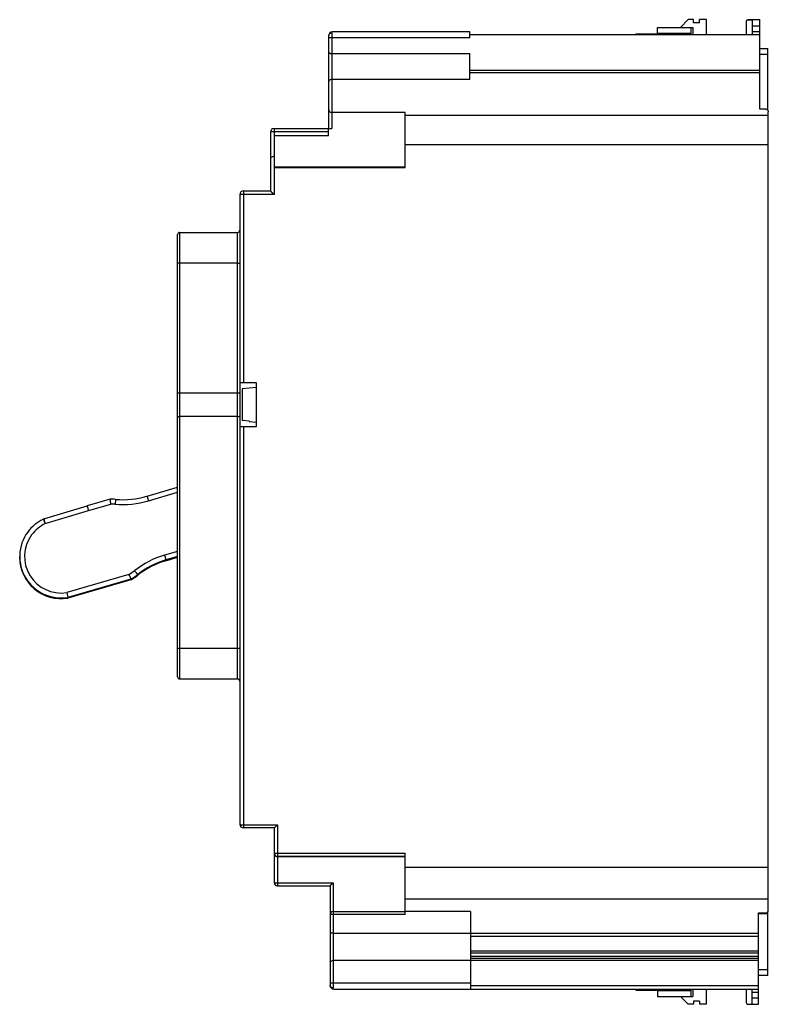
# Model space of a CAD drawing. Header units: millimetres. Extents: x 18 to 140, y 29 to 190.
import ezdxf

# ---------------------------------------------------------------- set-up
doc = ezdxf.new("R2010")
doc.units = ezdxf.units.MM
doc.header["$LTSCALE"] = 14.278875
doc.layers.get('0').update_dxf_attribs({"linetype": 'CONTINUOUS'})

msp = doc.modelspace()

# ---------------------------------------------------------------- linework, layer by layer
at = {"color": 7, "linetype": 'Continuous'}
for p, q in [((121.9, 187.58), (121.9, 188.81)), ((121.9, 188.81), (127.72, 188.81)), ((125.65, 188.81), (126.92, 190.08)), ((127.82, 190.08), (126.92, 190.08)), ((127.42, 187.58), (127.42, 188.81)), ((127.72, 188.81), (127.72, 187.58)), ((127.82, 189.58), (127.82, 190.08)), ((128.81, 189.58), (127.82, 189.58)), ((128.81, 189.58), (128.81, 190.08)), ((129.91, 190.08), (128.81, 190.08)), ((129.91, 187.58), (129.91, 190.08)), ((136.42, 189.78), (136.42, 187.58)), ((136.58, 190.04), (137.38, 190.04)), ((136.72, 190.08), (138.64, 190.08)), ((137.38, 190.04), (137.38, 187.58)), ((137.38, 189.08), (138.64, 189.08)), ((138.64, 175.43), (138.64, 190.08)), ((68.1, 172.28), (68.1, 187.48)), ((68.6, 187.88), (68.6, 172.28)), ((91.17, 187.09), (68.6, 187.09)), ((91.17, 188.08), (68.7, 188.08)), ((91.17, 187.09), (91.17, 188.08)), ((138.64, 187.58), (91.17, 187.58)), ((118.34, 187.75), (118.34, 187.58)), ((118.34, 187.75), (121.9, 187.75)), ((127.42, 187.81), (121.9, 187.81)), ((138.64, 188.1), (137.38, 188.1)), ((138.64, 185.38), (139.99, 185.38)), ((139.99, 175.28), (139.99, 185.38)), ((68.6, 184.53), (91.2, 184.53)), ((91.2, 180.28), (91.2, 184.53)), ((139.99, 184.38), (138.64, 184.38)), ((91.2, 181.82), (138.64, 181.82)), ((91.2, 181.44), (138.64, 181.44)), ((91.2, 180.28), (68.6, 180.28)), ((80.61, 174.89), (68.6, 174.89)), ((80.61, 165.89), (80.61, 174.89)), ((80.61, 174.48), (140.05, 174.48)), ((139.65, 175.43), (138.64, 175.43)), ((140.05, 44.33), (140.05, 175.01)), ((58.55, 171.68), (58.55, 162.08)), ((59.15, 172.28), (59.15, 161.48)), ((59.15, 172.28), (68.6, 172.28)), ((68.05, 171.74), (59.15, 171.74)), ((59.21, 165.89), (59.21, 171.07)), ((68.05, 171.07), (59.21, 171.07)), ((68.05, 171.07), (68.05, 172.28)), ((140.05, 169.62), (80.61, 169.62)), ((59.21, 167.68), (59.15, 167.68)), ((80.61, 165.92), (59.21, 165.92)), ((59.21, 165.89), (80.61, 165.89)), ((53.55, 161.48), (53.55, 58.43)), ((54.15, 162.08), (54.15, 130.69)), ((54.15, 162.08), (58.55, 162.08)), ((59.15, 161.48), (54.15, 161.48)), ((43.35, 82.57), (43.35, 154.91)), ((43.7, 155.26), (43.7, 82.22)), ((43.7, 155.26), (53.15, 155.26)), ((53.15, 82.22), (53.15, 155.26)), ((53.15, 150.26), (43.35, 150.26)), ((53.55, 130.69), (56.25, 130.69)), ((56.25, 130.69), (56.25, 123.46)), ((43.7, 129.02), (53.15, 129.02)), ((55.06, 129.77), (53.95, 129.68)), ((53.95, 129.68), (53.95, 124.48)), ((55.06, 129.83), (56.25, 129.94)), ((55.06, 129.83), (55.06, 129.77)), ((53.15, 125.13), (43.7, 125.13)), ((55.06, 124.38), (53.95, 124.48)), ((55.06, 124.38), (55.06, 124.32)), ((55.06, 124.32), (56.25, 124.21)), ((56.25, 123.46), (53.55, 123.46)), ((54.15, 123.46), (54.15, 57.83)), ((38.36, 112.11), (43.35, 113.59)), ((32.33, 111.62), (28.55, 110.53)), ((33.19, 111.59), (33.13, 110.8)), ((38.58, 111.35), (43.35, 112.76)), ((21.48, 108.39), (28.55, 110.53)), ((21.7, 107.63), (28.78, 109.77)), ((28.78, 109.77), (32.44, 110.83)), ((17.52, 102.12), (17.52, 102.24)), ((43.35, 103.08), (41.22, 102.45)), ((43.35, 102.24), (41.45, 101.68)), ((41.45, 101.56), (43.35, 102.12)), ((41.45, 101.68), (41.45, 101.56)), ((35.4, 99.3), (25.22, 96.34)), ((35.72, 98.55), (25.39, 95.55)), ((35.72, 98.43), (25.42, 95.45)), ((35.72, 98.55), (35.72, 98.43)), ((36.83, 99.3), (36.83, 99.19)), ((25.22, 96.34), (25.39, 95.55)), ((25.39, 95.44), (25.39, 95.55)), ((43.35, 87.23), (53.55, 87.23)), ((43.7, 82.22), (53.15, 82.22)), ((54.15, 58.33), (59.71, 58.33)), ((59.71, 58.33), (59.71, 48.37)), ((59.21, 57.83), (54.15, 57.83)), ((59.21, 48.87), (59.21, 57.83)), ((59.71, 53.68), (80.61, 53.68)), ((80.61, 53.17), (59.71, 53.17)), ((80.61, 43.66), (80.61, 53.68)), ((80.61, 53.13), (59.71, 53.13)), ((80.61, 51.42), (140.05, 51.42)), ((59.71, 48.87), (68.81, 48.87)), ((59.71, 48.37), (68.31, 48.37)), ((68.31, 48.37), (68.31, 32.08)), ((68.81, 48.87), (68.81, 31.68)), ((140.05, 46.17), (80.61, 46.17)), ((68.81, 44.15), (80.61, 44.15)), ((80.61, 43.66), (68.81, 43.66)), ((91.32, 44.17), (80.61, 44.17)), ((91.32, 44.17), (91.32, 31.48)), ((138.42, 43.92), (139.65, 43.92)), ((138.42, 28.98), (138.42, 43.92)), ((139.99, 43.78), (138.42, 43.78)), ((139.99, 33.68), (139.99, 44.18)), ((68.81, 40.64), (138.42, 40.64)), ((138.42, 40.07), (91.32, 40.07)), ((91.32, 37.71), (138.42, 37.71)), ((138.42, 37.33), (91.32, 37.33)), ((138.42, 36.12), (68.81, 36.12)), ((91.32, 36.86), (138.42, 36.86)), ((91.32, 36.54), (138.42, 36.54)), ((138.42, 34.68), (139.99, 34.68)), ((68.81, 32.47), (91.32, 32.47)), ((139.99, 33.68), (138.42, 33.68)), ((68.91, 31.48), (138.42, 31.48)), ((91.32, 32.07), (138.42, 32.07)), ((118.34, 31.48), (118.34, 31.31)), ((118.34, 31.31), (121.9, 31.31)), ((121.9, 31.48), (121.9, 30.25)), ((121.9, 31.25), (127.42, 31.25)), ((127.42, 30.25), (127.42, 31.48)), ((127.72, 31.48), (127.72, 30.25)), ((129.91, 28.98), (129.91, 31.48)), ((136.42, 31.48), (136.42, 29.28)), ((137.38, 29.01), (137.38, 31.48)), ((137.38, 30.95), (138.42, 30.95)), ((121.9, 30.25), (127.72, 30.25)), ((126.92, 28.98), (125.65, 30.25)), ((128.81, 29.47), (127.82, 29.47)), ((127.82, 29.47), (127.82, 28.98)), ((128.81, 29.47), (128.81, 28.98)), ((136.58, 29.01), (137.38, 29.01)), ((138.42, 29.97), (137.38, 29.97)), ((127.82, 28.98), (126.92, 28.98)), ((129.91, 28.98), (128.81, 28.98)), ((136.72, 28.98), (138.42, 28.98))]:
    msp.add_line(p, q, dxfattribs=at)
for centre, radius, start, end in [((136.72, 189.78), 0.3, 117.2132, 180), ((68.7, 187.48), 0.6, 90, 180), ((59.15, 171.68), 0.6, 90, 180), ((54.15, 161.48), 0.6, 90, 180), ((43.7, 154.91), 0.35, 90, 180), ((53.15, 155.66), 0.4, 270.0028, 360), ((32.34, 101.62), 10, 85.0772, 90.0526), ((34.39, 125.5), 14.76, 265.0761, 286.4931), ((34.39, 125.5), 13.96, 265.076, 286.4932), ((32.34, 101.63), 9.2, 85.0763, 89.3616), ((24.27, 102.25), 6.75, 115.4737, 143.6568), ((21.72, 107.62), 0.801, 106.819, 115.4731), ((-149.68, 55.91), 179.03, 16.7917, 16.9727), ((24.27, 102.26), 5.95, 115.5765, 143.6656), ((24.29, 102.24), 6.77, 143.6483, 279.3396), ((24.29, 102.25), 5.98, 143.6583, 278.896), ((24.29, 102.12), 6.78, 180.0028, 279.3396), ((45.41, 88.3), 14.76, 106.4924, 127.9163), ((45.41, 88.29), 13.96, 106.4923, 127.9164), ((45.41, 88.17), 13.96, 106.4923, 127.6469), ((30.68, 107.21), 9.21, 300.8137, 307.9133), ((30.68, 107.2), 10.01, 300.2146, 307.9122), ((30.69, 107.07), 10, 300.2102, 307.9164), ((45.39, 88.2), 13.92, 127.646, 127.9161), ((43.7, 82.57), 0.35, 180, 270), ((53.15, 81.82), 0.4, 0, 90), ((54.15, 58.43), 0.6, 180, 270), ((59.71, 53.67), 0.5, 180.0014, 270.0014), ((59.67, 19.06), 34.61, 89.9418, 90.5271), ((59.71, 48.87), 0.5, 180, 270), ((68.81, 43.65), 0.5, 89.9986, 179.9986), ((68.91, 32.08), 0.6, 180, 270.0009), ((136.72, 29.28), 0.3, 180, 270)]:
    msp.add_arc(centre, radius, start, end, dxfattribs=at)
for points, knots in [([(68.6, 187.88), (68.54, 187.88), (68.41, 187.86), (68.24, 187.77), (68.12, 187.64), (68.1, 187.53), (68.1, 187.48)], [0, 0, 0, 0, 0.264277, 0.536084, 0.785142, 1, 1, 1, 1]), ([(68.6, 187.09), (68.56, 187.09), (68.5, 187.09), (68.41, 187.09), (68.32, 187.09), (68.25, 187.09), (68.19, 187.09), (68.16, 187.09), (68.14, 187.09), (68.12, 187.09), (68.11, 187.09), (68.1, 187.09), (68.1, 187.09), (68.1, 187.08)], [0, 0, 0, 0, 0.19455, 0.382378, 0.555174, 0.706538, 0.830816, 0.881331, 0.923356, 0.956422, 0.980306, 0.994843, 1, 1, 1, 1]), ([(68.6, 187.88), (68.6, 187.9), (68.6, 187.96), (68.63, 188.03), (68.67, 188.08), (68.7, 188.08)], [0, 0, 0, 0, 0.366647, 0.649216, 1, 1, 1, 1]), ([(68.1, 184.76), (68.1, 184.69), (68.2, 184.62), (68.31, 184.57), (68.43, 184.54), (68.53, 184.53), (68.6, 184.53)], [0, 0, 0, 0, 0.356341, 0.49554, 0.652339, 1, 1, 1, 1]), ([(68.6, 180.28), (68.53, 180.28), (68.4, 180.27), (68.24, 180.2), (68.13, 180.1), (68.1, 180.01), (68.1, 179.98)], [0, 0, 0, 0, 0.325519, 0.604417, 0.824393, 1, 1, 1, 1]), ([(68.1, 175.39), (68.1, 175.34), (68.12, 175.22), (68.21, 175.06), (68.37, 174.92), (68.52, 174.89), (68.6, 174.89)], [0, 0, 0, 0, 0.217385, 0.447563, 0.705653, 1, 1, 1, 1]), ([(139.65, 175.43), (139.7, 175.43), (139.81, 175.41), (139.94, 175.31), (140.03, 175.17), (140.05, 175.06), (140.05, 175.01)], [0, 0, 0, 0, 0.249777, 0.499822, 0.749559, 1, 1, 1, 1]), ([(59.15, 171.74), (59.07, 171.74), (58.93, 171.74), (58.76, 171.73), (58.65, 171.72), (58.6, 171.7), (58.57, 171.69), (58.55, 171.68), (58.55, 171.68)], [0, 0, 0, 0, 0.375904, 0.69542, 0.818638, 0.911503, 0.971155, 1, 1, 1, 1]), ([(59.15, 167.68), (59.06, 167.68), (58.9, 167.65), (58.7, 167.54), (58.58, 167.38), (58.55, 167.26), (58.55, 167.21)], [0, 0, 0, 0, 0.309017, 0.576882, 0.802064, 1, 1, 1, 1]), ([(54.15, 161.48), (54.11, 161.48), (54.03, 161.48), (53.92, 161.48), (53.82, 161.48), (53.73, 161.48), (53.66, 161.48), (53.62, 161.48), (53.59, 161.48), (53.58, 161.48), (53.56, 161.48), (53.55, 161.48), (53.55, 161.48), (53.55, 161.48)], [0, 0, 0, 0, 0.19465, 0.382611, 0.555536, 0.70698, 0.831247, 0.881734, 0.923736, 0.956773, 0.980605, 0.995058, 1, 1, 1, 1]), ([(59.15, 161.48), (59.11, 161.51), (59.05, 161.58), (58.95, 161.68), (58.85, 161.77), (58.76, 161.86), (58.69, 161.93), (58.64, 161.98), (58.61, 162.01), (58.59, 162.04), (58.57, 162.06), (58.56, 162.07), (58.55, 162.07), (58.55, 162.07), (58.55, 162.08), (58.55, 162.08)], [0, 0, 0, 0, 0.168068, 0.333907, 0.494383, 0.645314, 0.781552, 0.841703, 0.894478, 0.938275, 0.971503, 0.983663, 0.992594, 0.998101, 1, 1, 1, 1]), ([(53.15, 150.26), (53.2, 150.26), (53.27, 150.26), (53.37, 150.26), (53.43, 150.26), (53.47, 150.26), (53.5, 150.26), (53.52, 150.26), (53.53, 150.26), (53.54, 150.26), (53.54, 150.26), (53.55, 150.26), (53.55, 150.26)], [0, 0, 0, 0, 0.382182, 0.555674, 0.707191, 0.8315, 0.881875, 0.923696, 0.956681, 0.980568, 0.995094, 1, 1, 1, 1]), ([(43.35, 129.1), (43.35, 129.09), (43.37, 129.07), (43.41, 129.05), (43.47, 129.04), (43.57, 129.02), (43.65, 129.02), (43.7, 129.02)], [0, 0, 0, 0, 0.112154, 0.206175, 0.326849, 0.636291, 1, 1, 1, 1]), ([(53.15, 129.02), (53.2, 129.02), (53.3, 129.01), (53.41, 128.99), (53.48, 128.97), (53.52, 128.95), (53.55, 128.93), (53.55, 128.91)], [0, 0, 0, 0, 0.362822, 0.670566, 0.790965, 0.885197, 1, 1, 1, 1]), ([(43.35, 125.05), (43.35, 125.06), (43.37, 125.08), (43.41, 125.1), (43.47, 125.12), (43.57, 125.13), (43.65, 125.13), (43.7, 125.13)], [0, 0, 0, 0, 0.112115, 0.206135, 0.32682, 0.636277, 1, 1, 1, 1]), ([(53.15, 125.13), (53.2, 125.13), (53.3, 125.14), (53.41, 125.16), (53.48, 125.18), (53.52, 125.2), (53.55, 125.22), (53.55, 125.24)], [0, 0, 0, 0, 0.362547, 0.670114, 0.790456, 0.884735, 1, 1, 1, 1]), ([(32.44, 110.83), (32.42, 110.93), (32.4, 111.12), (32.37, 111.34), (32.35, 111.48), (32.34, 111.56), (32.33, 111.58), (32.33, 111.63), (32.33, 111.62)], [0, 0, 0, 0, 0.383973, 0.70933, 0.833857, 0.926193, 0.982255, 1, 1, 1, 1]), ([(38.36, 112.11), (38.36, 112.11), (38.36, 112.09), (38.37, 112.08), (38.38, 112.04), (38.4, 111.98), (38.43, 111.88), (38.46, 111.77), (38.51, 111.59), (38.55, 111.45), (38.58, 111.35)], [0, 0, 0, 0, 0.017603, 0.040738, 0.073199, 0.164921, 0.288942, 0.440668, 0.614391, 1, 1, 1, 1]), ([(28.55, 110.53), (28.55, 110.53), (28.56, 110.49), (28.56, 110.47), (28.59, 110.39), (28.62, 110.3), (28.65, 110.19), (28.7, 110.01), (28.75, 109.86), (28.78, 109.77)], [0, 0, 0, 0, 0.017602, 0.073198, 0.16492, 0.288941, 0.440668, 0.614391, 1, 1, 1, 1]), ([(21.37, 108.35), (21.37, 108.35), (21.37, 108.34), (21.38, 108.34), (21.39, 108.32), (21.4, 108.28), (21.43, 108.22), (21.47, 108.14), (21.53, 108.03), (21.61, 107.86), (21.67, 107.72), (21.71, 107.63)], [0, 0, 0, 0, 0.004065, 0.017801, 0.041024, 0.073543, 0.165339, 0.289399, 0.441093, 0.61471, 1, 1, 1, 1]), ([(21.48, 108.39), (21.48, 108.4), (21.49, 108.37), (21.49, 108.36), (21.51, 108.32), (21.52, 108.26), (21.54, 108.2), (21.55, 108.17)], [0, 0, 0, 0, 0.06093, 0.140999, 0.253346, 0.570789, 1, 1, 1, 1]), ([(41.22, 102.45), (41.25, 102.35), (41.29, 102.21), (41.35, 102.03), (41.38, 101.91), (41.41, 101.82), (41.43, 101.75), (41.44, 101.71), (41.44, 101.69), (41.45, 101.68), (41.45, 101.68)], [0, 0, 0, 0, 0.379802, 0.552001, 0.703212, 0.827748, 0.920994, 0.954584, 0.979075, 1, 1, 1, 1]), ([(36.83, 99.3), (36.83, 99.3), (36.83, 99.31), (36.82, 99.32), (36.81, 99.33), (36.79, 99.36), (36.77, 99.38), (36.74, 99.43), (36.68, 99.5), (36.61, 99.59), (36.53, 99.7), (36.44, 99.82), (36.37, 99.9), (36.34, 99.94)], [0, 0, 0, 0, 0.005597, 0.02067, 0.045046, 0.07854, 0.120903, 0.171653, 0.29614, 0.447389, 0.619712, 0.806682, 1, 1, 1, 1]), ([(35.4, 99.3), (35.44, 99.2), (35.5, 99.07), (35.58, 98.89), (35.62, 98.78), (35.66, 98.69), (35.69, 98.62), (35.7, 98.59), (35.71, 98.57), (35.72, 98.56), (35.72, 98.55), (35.72, 98.55)], [0, 0, 0, 0, 0.378657, 0.550673, 0.702008, 0.826909, 0.920593, 0.954368, 0.978993, 0.994268, 1, 1, 1, 1]), ([(53.55, 58.43), (53.55, 58.42), (53.56, 58.4), (53.62, 58.38), (53.74, 58.35), (53.93, 58.34), (54.07, 58.33), (54.15, 58.33)], [0, 0, 0, 0, 0.035444, 0.096842, 0.311349, 0.627582, 1, 1, 1, 1]), ([(59.71, 58.33), (59.68, 58.3), (59.62, 58.25), (59.54, 58.16), (59.46, 58.08), (59.39, 58.01), (59.33, 57.95), (59.29, 57.91), (59.26, 57.88), (59.24, 57.86), (59.22, 57.84), (59.22, 57.83), (59.21, 57.83), (59.21, 57.83), (59.21, 57.83), (59.21, 57.83)], [0, 0, 0, 0, 0.167392, 0.332825, 0.493157, 0.644188, 0.780759, 0.841111, 0.894081, 0.938044, 0.971397, 0.983603, 0.992567, 0.998094, 1, 1, 1, 1]), ([(59.21, 53.67), (59.21, 53.67), (59.21, 53.67), (59.22, 53.67), (59.23, 53.67), (59.25, 53.67), (59.27, 53.67), (59.3, 53.67), (59.33, 53.67), (59.35, 53.67)], [0, 0, 0, 0, 0.016867, 0.066191, 0.147524, 0.260269, 0.40361, 0.57591, 1, 1, 1, 1]), ([(59.21, 53.62), (59.21, 53.57), (59.23, 53.45), (59.32, 53.29), (59.48, 53.16), (59.63, 53.13), (59.71, 53.13)], [0, 0, 0, 0, 0.215758, 0.445082, 0.703755, 1, 1, 1, 1]), ([(59.21, 48.87), (59.21, 48.87), (59.21, 48.87), (59.22, 48.87), (59.23, 48.87), (59.25, 48.87), (59.27, 48.87), (59.3, 48.87), (59.36, 48.87), (59.43, 48.87), (59.52, 48.87), (59.61, 48.87), (59.67, 48.87), (59.71, 48.87)], [0, 0, 0, 0, 0.004942, 0.019395, 0.043227, 0.076264, 0.118266, 0.168753, 0.29302, 0.444464, 0.617389, 0.80535, 1, 1, 1, 1]), ([(68.31, 48.36), (68.31, 48.37), (68.31, 48.37), (68.31, 48.37), (68.32, 48.37), (68.32, 48.38), (68.34, 48.4), (68.36, 48.42), (68.39, 48.45), (68.43, 48.49), (68.49, 48.55), (68.56, 48.62), (68.64, 48.7), (68.72, 48.79), (68.78, 48.84), (68.81, 48.87)], [0, 0, 0, 0, 0.001937, 0.007536, 0.016599, 0.028916, 0.062471, 0.106524, 0.159465, 0.219725, 0.356115, 0.50708, 0.667358, 0.832703, 1, 1, 1, 1]), ([(68.81, 43.66), (68.77, 43.66), (68.71, 43.66), (68.62, 43.66), (68.53, 43.66), (68.46, 43.66), (68.4, 43.66), (68.37, 43.66), (68.35, 43.66), (68.33, 43.66), (68.32, 43.66), (68.31, 43.65), (68.31, 43.66), (68.31, 43.65)], [0, 0, 0, 0, 0.19465, 0.382611, 0.555536, 0.70698, 0.831247, 0.881734, 0.923736, 0.956773, 0.980605, 0.995058, 1, 1, 1, 1]), ([(139.65, 43.92), (139.7, 43.92), (139.81, 43.94), (139.94, 44.03), (140.03, 44.17), (140.05, 44.28), (140.05, 44.33)], [0, 0, 0, 0, 0.249933, 0.499919, 0.749963, 1, 1, 1, 1]), ([(68.31, 40.89), (68.31, 40.82), (68.4, 40.74), (68.52, 40.68), (68.64, 40.65), (68.74, 40.64), (68.81, 40.64)], [0, 0, 0, 0, 0.368634, 0.505764, 0.659504, 1, 1, 1, 1]), ([(68.31, 35.93), (68.31, 35.96), (68.34, 36), (68.39, 36.04), (68.48, 36.08), (68.62, 36.11), (68.74, 36.12), (68.81, 36.12)], [0, 0, 0, 0, 0.137862, 0.23482, 0.353402, 0.650421, 1, 1, 1, 1]), ([(68.31, 32.47), (68.31, 32.47), (68.31, 32.47), (68.32, 32.47), (68.33, 32.47), (68.35, 32.47), (68.37, 32.47), (68.4, 32.47), (68.46, 32.47), (68.53, 32.47), (68.62, 32.47), (68.71, 32.47), (68.77, 32.47), (68.81, 32.47)], [0, 0, 0, 0, 0.004902, 0.019336, 0.043152, 0.076172, 0.118147, 0.168597, 0.292812, 0.444247, 0.617235, 0.8053, 1, 1, 1, 1]), ([(68.81, 31.68), (68.75, 31.68), (68.62, 31.69), (68.45, 31.78), (68.33, 31.91), (68.31, 32.03), (68.31, 32.08)], [0, 0, 0, 0, 0.264278, 0.536086, 0.785143, 1, 1, 1, 1]), ([(68.91, 31.48), (68.88, 31.48), (68.84, 31.52), (68.81, 31.59), (68.81, 31.65), (68.81, 31.68)], [0, 0, 0, 0, 0.350653, 0.633333, 1, 1, 1, 1])]:
    msp.add_open_spline(points, degree=3, knots=knots, dxfattribs=at)

doc.saveas('drawing.dxf')
